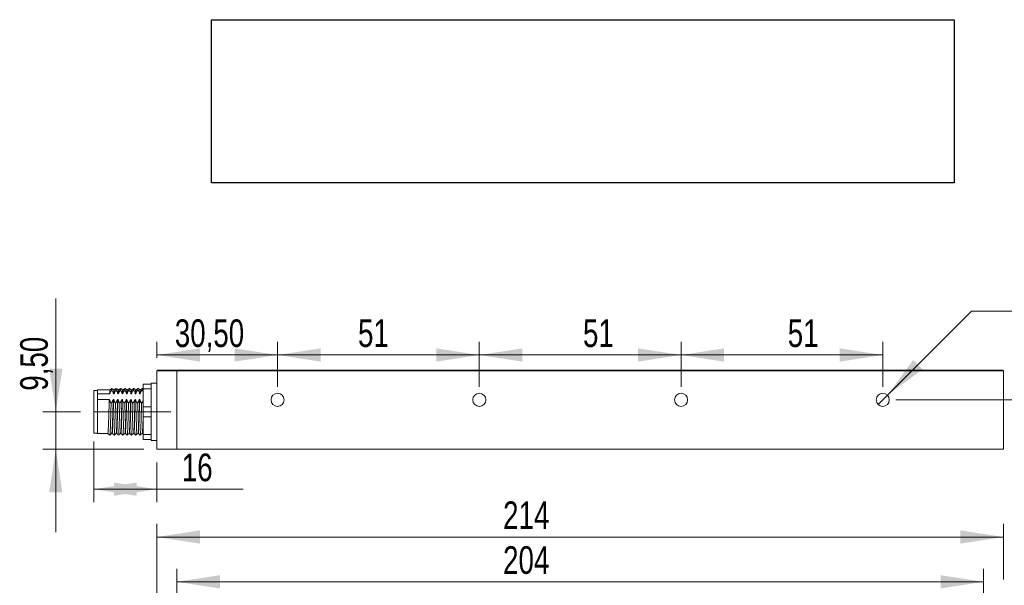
# Model space of a CAD drawing. Header units: millimetres. Extents: x 16 to 406, y 17 to 284.
# Tile 4 of 29: x 122 to 198, y 69 to 112. Entities that reach past the tile are written whole.
import ezdxf

# ---------------------------------------------------------------- set-up
doc = ezdxf.new("R2010")
doc.units = ezdxf.units.MM
doc.linetypes.add('CENTERX2', pattern=[20.32, 12.7, -2.54, 2.54, -2.54])
doc.styles.add('SLDTEXTSTYLE0', font='TXT', dxfattribs={"width": 0.75})
doc.styles.add('SLDTEXTSTYLE1', font='TXT', dxfattribs={"width": 0.696429})
doc.dimstyles.new('SLDDIMSTYLE0', dxfattribs={"dimtxt": 2.116667, "dimasz": 3.302, "dimexe": 0, "dimexo": 0.0625, "dimgap": 0.529167, "dimtad": 1, "dimtoh": 1, "dimlfac": 3.3, "dimrnd": 1e-09, "dimzin": 12, "dimdsep": 46, "dimtxsty": 'SLDTEXTSTYLE0', "dimsah": 1, "dimcen": 0.09, "dimadec": 0, "dimazin": 0, "dimtfac": 1, "dimtofl": 0, "dimtmove": 0, "dimatfit": 3, "dimfxl": 0, "dimtolj": 1, "dimtzin": 12, "dimarcsym": 0})
doc.dimstyles.new('SLDDIMSTYLE1', dxfattribs={"dimtxt": 0, "dimasz": 1.016, "dimexe": 0, "dimexo": 0.0625, "dimgap": 0, "dimtad": 0, "dimtih": 1, "dimtoh": 1, "dimdec": 0, "dimrnd": 1e-09, "dimzin": 0, "dimdsep": 46, "dimtxsty": 'Standard', "dimblk1": 'DOT', "dimblk2": 'DOT', "dimsah": 1, "dimcen": 0.09, "dimadec": 0, "dimazin": 0, "dimtfac": 1.016, "dimtdec": 0, "dimtofl": 0, "dimtmove": 0, "dimatfit": 3, "dimldrblk": 'DOT', "dimfxl": 0, "dimtolj": 1, "dimtzin": 0, "dimarcsym": 0})
doc.dimstyles.new('SLDDIMSTYLE2', dxfattribs={"dimtxt": 2.116667, "dimasz": 3.302, "dimexe": 0, "dimexo": 0.0625, "dimgap": 0.529167, "dimtad": 1, "dimtoh": 1, "dimlfac": 3.3, "dimrnd": 1e-09, "dimzin": 12, "dimdsep": 46, "dimtxsty": 'SLDTEXTSTYLE0', "dimsah": 1, "dimcen": 0.09, "dimadec": 0, "dimazin": 0, "dimtfac": 1, "dimtofl": 0, "dimtmove": 0, "dimatfit": 3, "dimfxl": 0, "dimtolj": 1, "dimtzin": 12, "dimarcsym": 0})
doc.dimstyles.new('SLDDIMSTYLE3', dxfattribs={"dimtxt": 1.5875, "dimasz": 3.302, "dimexe": 0, "dimexo": 0.0625, "dimgap": 0.396875, "dimtad": 0, "dimtih": 1, "dimtoh": 1, "dimlfac": 3.3, "dimrnd": 1e-09, "dimzin": 12, "dimdsep": 46, "dimtxsty": 'SLDTEXTSTYLE0', "dimsah": 1, "dimcen": 0.09, "dimadec": 0, "dimazin": 0, "dimtfac": 1, "dimtmove": 0, "dimatfit": 3, "dimfxl": 0, "dimtolj": 1, "dimtzin": 12, "dimarcsym": 0})
picture_1 = doc.add_image_def('image10.bmp', size_in_pixel=(287, 63))

# ---------------------------------------------------------------- blocks, each defined once
blk = doc.blocks.new('*D130')
at = {"color": 7, "linetype": 'Continuous', "lineweight": 0}
for p, q in [((134.236, 67.466), (134.236, 69.934)), ((196.055, 67.466), (196.055, 69.934)), ((196.055, 68.934), (134.236, 68.934))]:
    blk.add_line(p, q, dxfattribs=at)
for points in [[(134.236, 68.934), (137.538, 68.426), (137.538, 69.442)], [(196.055, 68.934), (192.753, 69.442), (192.753, 68.426)]]:
    blk.add_solid(points, dxfattribs=at)
at = {"color": 7, "linetype": 'Continuous', "lineweight": 0, "insert": (159.239, 71.662), "char_height": 2.1167, "attachment_point": 1, "style": 'SLDTEXTSTYLE0'}
blk.add_mtext('204', dxfattribs=at)
blk = doc.blocks.new('*D131')
at = {"color": 7, "linetype": 'Continuous', "lineweight": 0}
for p, q in [((132.721, 67.587), (132.721, 73.367)), ((197.57, 69.103), (197.57, 73.367)), ((132.721, 72.367), (197.57, 72.367))]:
    blk.add_line(p, q, dxfattribs=at)
for points in [[(132.721, 72.367), (136.023, 71.859), (136.023, 72.875)], [(197.57, 72.367), (194.268, 72.875), (194.268, 71.859)]]:
    blk.add_solid(points, dxfattribs=at)
at = {"color": 7, "linetype": 'Continuous', "lineweight": 0, "insert": (159.239, 75.095), "char_height": 2.1167, "attachment_point": 1, "style": 'SLDTEXTSTYLE0'}
blk.add_mtext('214', dxfattribs=at)
blk = doc.blocks.new('_DOT')
at = {"color": 0, "linetype": 'ByBlock', "lineweight": -2}
blk.add_line((-0.5, 0), (-1, 0), dxfattribs=at)
at = {"color": 0, "linetype": 'ByBlock', "const_width": 0.5}
blk.add_lwpolyline([(-0.25, 0, 1), (0.25, 0, 1)], format="xyb", close=True, dxfattribs=at)
blk = doc.blocks.new('*D135')
at = {"color": 7, "linetype": 'Continuous', "lineweight": 0}
for p, q in [((124.97, 81.96), (124.97, 90.626)), ((126.873, 81.96), (123.97, 81.96)), ((124.97, 81.96), (124.97, 79.081)), ((131.721, 79.081), (123.97, 79.081)), ((124.97, 79.081), (124.97, 72.731))]:
    blk.add_line(p, q, dxfattribs=at)
for points in [[(124.97, 81.96), (125.478, 85.262), (124.462, 85.262)], [(124.97, 79.081), (124.462, 75.779), (125.478, 75.779)]]:
    blk.add_solid(points, dxfattribs=at)
at = {"color": 7, "linetype": 'Continuous', "lineweight": 0, "insert": (122.242, 83.568), "char_height": 2.1167, "attachment_point": 1, "rotation": 90, "style": 'SLDTEXTSTYLE0'}
blk.add_mtext('9,50', dxfattribs=at)
blk = doc.blocks.new('*D136')
at = {"color": 7, "linetype": 'Continuous', "lineweight": 0}
for p, q in [((132.721, 86.081), (132.721, 87.303)), ((141.964, 83.869), (141.964, 87.303)), ((132.721, 86.303), (141.964, 86.303))]:
    blk.add_line(p, q, dxfattribs=at)
for points in [[(132.721, 86.303), (136.023, 85.795), (136.023, 86.811)], [(141.964, 86.303), (138.662, 86.811), (138.662, 85.795)]]:
    blk.add_solid(points, dxfattribs=at)
at = {"color": 7, "linetype": 'Continuous', "lineweight": 0, "insert": (134.088, 89.032), "char_height": 2.1167, "attachment_point": 1, "style": 'SLDTEXTSTYLE0'}
blk.add_mtext('30,50', dxfattribs=at)
blk = doc.blocks.new('*D137')
at = {"color": 7, "linetype": 'Continuous', "lineweight": 0}
for p, q in [((157.418, 83.869), (157.418, 87.303)), ((172.873, 83.869), (172.873, 87.303)), ((157.418, 86.303), (172.873, 86.303))]:
    blk.add_line(p, q, dxfattribs=at)
for points in [[(157.418, 86.303), (160.72, 85.795), (160.72, 86.811)], [(172.873, 86.303), (169.571, 86.811), (169.571, 85.795)]]:
    blk.add_solid(points, dxfattribs=at)
at = {"color": 7, "linetype": 'Continuous', "lineweight": 0, "insert": (165.361, 89.032), "char_height": 2.1167, "attachment_point": 1, "style": 'SLDTEXTSTYLE0'}
blk.add_mtext('51', dxfattribs=at)
blk = doc.blocks.new('*D138')
at = {"color": 7, "linetype": 'Continuous', "lineweight": 0}
for p, q in [((172.873, 83.869), (172.873, 87.303)), ((188.327, 83.869), (188.327, 87.303)), ((172.873, 86.303), (188.327, 86.303))]:
    blk.add_line(p, q, dxfattribs=at)
for points in [[(172.873, 86.303), (176.175, 85.795), (176.175, 86.811)], [(188.327, 86.303), (185.025, 86.811), (185.025, 85.795)]]:
    blk.add_solid(points, dxfattribs=at)
at = {"color": 7, "linetype": 'Continuous', "lineweight": 0, "insert": (181.046, 89.032), "char_height": 2.1167, "attachment_point": 1, "style": 'SLDTEXTSTYLE0'}
blk.add_mtext('51', dxfattribs=at)
blk = doc.blocks.new('*D139')
at = {"color": 7, "linetype": 'Continuous', "lineweight": 0}
for p, q in [((202.15, 82.869), (202.15, 89.219)), ((189.327, 82.869), (203.15, 82.869)), ((202.15, 82.869), (202.15, 79.081)), ((198.57, 79.081), (203.15, 79.081)), ((202.15, 79.081), (202.15, 69.237))]:
    blk.add_line(p, q, dxfattribs=at)
for points in [[(202.15, 82.869), (202.658, 86.171), (201.642, 86.171)], [(202.15, 79.081), (201.642, 75.779), (202.658, 75.779)]]:
    blk.add_solid(points, dxfattribs=at)
at = {"color": 7, "linetype": 'Continuous', "lineweight": 0, "insert": (199.422, 70.825), "char_height": 2.1167, "attachment_point": 1, "rotation": 90, "style": 'SLDTEXTSTYLE0'}
blk.add_mtext('12,50', dxfattribs=at)
blk = doc.blocks.new('*D140')
at = {"color": 7, "linetype": 'Continuous', "lineweight": 0}
for p, q in [((141.964, 83.869), (141.964, 87.303)), ((157.418, 83.869), (157.418, 87.303)), ((141.964, 86.303), (157.418, 86.303))]:
    blk.add_line(p, q, dxfattribs=at)
for points in [[(141.964, 86.303), (145.266, 85.795), (145.266, 86.811)], [(157.418, 86.303), (154.116, 86.811), (154.116, 85.795)]]:
    blk.add_solid(points, dxfattribs=at)
at = {"color": 7, "linetype": 'Continuous', "lineweight": 0, "insert": (148.125, 89.032), "char_height": 2.1167, "attachment_point": 1, "style": 'SLDTEXTSTYLE0'}
blk.add_mtext('51', dxfattribs=at)
blk = doc.blocks.new('*D141')
at = {"color": 7, "linetype": 'Continuous', "lineweight": 0}
for p, q in [((127.873, 79.672), (127.873, 75.028)), ((132.721, 78.081), (132.721, 75.028)), ((127.873, 76.028), (132.721, 76.028)), ((132.721, 76.028), (139.335, 76.028))]:
    blk.add_line(p, q, dxfattribs=at)
for points in [[(127.873, 76.028), (131.175, 75.52), (131.175, 76.536)], [(132.721, 76.028), (129.419, 76.536), (129.419, 75.52)]]:
    blk.add_solid(points, dxfattribs=at)
at = {"color": 7, "linetype": 'Continuous', "lineweight": 0, "insert": (134.622, 78.756), "char_height": 2.1167, "attachment_point": 1, "style": 'SLDTEXTSTYLE0'}
blk.add_mtext('16', dxfattribs=at)
blk = doc.blocks.new('SW_SYMBOL_HOLE_DEPTH')
at = {"color": 0, "linetype": 'Continuous', "lineweight": 0}
for p, q in [((0, 875), (800, 875)), ((400, 875), (400, 75)), ((100, 555), (400, 75)), ((700, 555), (400, 75))]:
    blk.add_line(p, q, dxfattribs=at)
blk = doc.blocks.new('*D142')
at = {"color": 7, "linetype": 'Continuous', "lineweight": 0}
for p, q in [((188.681, 83.222), (195.128, 89.665)), ((195.128, 89.665), (224.021, 89.665)), ((187.974, 82.515), (188.681, 83.222))]:
    blk.add_line(p, q, dxfattribs=at)
blk.add_solid([(188.681, 83.222), (191.376, 85.197), (190.658, 85.916)], dxfattribs=at)
at = {"color": 7, "linetype": 'Continuous', "lineweight": 0, "xscale": 0.002027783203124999, "yscale": 0.002027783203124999, "zscale": 0.002027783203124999}
for p in [(201.422, 94.93), (201.422, 92.407), (201.422, 89.885)]:
    blk.add_blockref('SW_SYMBOL_HOLE_DEPTH', p, dxfattribs=at)
at = {"color": 7, "linetype": 'Continuous', "lineweight": 0, "char_height": 1.5875, "attachment_point": 1}
for s, insert, style in [('M4', (198.303, 96.756), 'SLDTEXTSTYLE0'), ('3 sur chaque face', (203.692, 96.756), 'SLDTEXTSTYLE0'), ('3 on all sides', (203.692, 94.234), 'SLDTEXTSTYLE1'), ('M4', (198.303, 94.234), 'SLDTEXTSTYLE0'), ('M4', (198.303, 91.711), 'SLDTEXTSTYLE0'), ('3 auf jeder seite', (203.692, 91.711), 'SLDTEXTSTYLE0')]:
    blk.add_mtext(s, dxfattribs=dict(at, insert=insert, style=style))

msp = doc.modelspace()

# ---------------------------------------------------------------- linework, layer by layer
at = {"color": 7, "linetype": 'Continuous', "lineweight": 15}
for p, q in [((132.7213, 85.0808), (132.7819, 85.1415)), ((134.2365, 85.0808), (132.7213, 85.0808)), ((132.7213, 79.0808), (132.7213, 85.0808)), ((132.7819, 85.1415), (134.2365, 85.1415)), ((134.2365, 85.1415), (134.2365, 85.0808)), ((134.2365, 85.1415), (196.0547, 85.1415)), ((134.2365, 85.0808), (134.2365, 85.1415)), ((134.2365, 79.0808), (134.2365, 85.0808)), ((134.2365, 85.0808), (134.2365, 79.0808)), ((196.0547, 85.0808), (134.2365, 85.0808)), ((196.0547, 85.1415), (196.0547, 85.0808)), ((196.0547, 85.1415), (197.5092, 85.1415)), ((197.5698, 85.0808), (196.0547, 85.0808)), ((197.5698, 85.0808), (197.5092, 85.1415)), ((197.5698, 79.0808), (197.5698, 85.0808)), ((131.6607, 84.0808), (132.2668, 84.0808)), ((131.6607, 83.7021), (131.6607, 84.0808)), ((132.2668, 84.1566), (132.2668, 84.0808)), ((132.2668, 84.0808), (132.2668, 83.7021)), ((127.8728, 80.3233), (127.8728, 83.596)), ((128.1759, 83.3404), (128.1759, 83.6263)), ((128.1759, 83.3404), (128.1759, 83.1167)), ((128.1759, 83.3404), (129.0911, 83.3404)), ((128.1759, 83.1167), (128.1759, 82.893)), ((129.3941, 83.3404), (129.4244, 83.3404)), ((129.7275, 83.3404), (129.7578, 83.3404)), ((130.0608, 83.3404), (130.0911, 83.3404)), ((130.3941, 83.3404), (130.4244, 83.3404)), ((130.7275, 83.3404), (130.7578, 83.3404)), ((131.0608, 83.3404), (131.0911, 83.3404)), ((131.3941, 83.3404), (131.4244, 83.3404)), ((132.2668, 83.7021), (131.6607, 83.7021)), ((131.6607, 82.3384), (131.6607, 83.7021)), ((132.2668, 83.5156), (132.2668, 83.7021)), ((132.2668, 83.5156), (132.2668, 82.5249)), ((128.1759, 80.293), (128.1759, 82.893)), ((129.0713, 82.893), (128.1759, 82.893)), ((129.4046, 82.893), (129.3743, 82.893)), ((129.7379, 82.893), (129.7076, 82.893)), ((130.0713, 82.893), (130.0409, 82.893)), ((130.4046, 82.893), (130.3743, 82.893)), ((130.7379, 82.893), (130.7076, 82.893)), ((131.0713, 82.893), (131.0409, 82.893)), ((131.4046, 82.893), (131.3743, 82.893)), ((131.6607, 82.3384), (132.2668, 82.3384)), ((131.6607, 81.5808), (131.6607, 82.3384)), ((132.2668, 82.3384), (132.2668, 82.5249)), ((132.2668, 82.3384), (132.2668, 81.5808)), ((132.2668, 81.5808), (131.6607, 81.5808)), ((131.6607, 80.2172), (131.6607, 81.5808)), ((132.2668, 81.3944), (132.2668, 81.5808)), ((132.2668, 81.3944), (132.2668, 80.4037)), ((128.9562, 80.293), (129.1077, 80.1718)), ((131.6607, 80.2172), (132.2668, 80.2172)), ((131.6607, 79.8384), (131.6607, 80.2172)), ((132.2668, 80.2172), (132.2668, 80.4037)), ((132.2668, 80.2172), (132.2668, 79.8384)), ((132.2668, 79.8384), (131.6607, 79.8384)), ((132.2668, 79.8384), (132.2668, 79.7627)), ((132.7213, 79.0808), (134.2365, 79.0808)), ((134.2365, 79.0808), (197.5698, 79.0808))]:
    msp.add_line(p, q, dxfattribs=at)
at = {"color": 7, "linetype": 'CENTERX2', "lineweight": 0}
msp.add_line((127.8728, 81.9596), (133.7819, 81.9596), dxfattribs=at)
at = {"color": 7, "linetype": 'Continuous', "lineweight": 15}
for centre in [(141.9638, 82.8687), (157.4183, 82.8687), (172.8728, 82.8687), (188.3274, 82.8687)]:
    msp.add_circle(centre, 0.5, dxfattribs=at)
for points, knots in [([(129.2732, 83.7471), (129.2479, 83.7268), (129.1974, 83.6864), (129.1469, 83.646), (129.1216, 83.6258)], [0, 0, 0, 0, 0.5000019, 1, 1, 1, 1]), ([(129.2731, 83.7361), (129.2691, 83.7295), (129.2631, 83.7197), (129.2568, 83.6493), (129.2547, 83.626)], [0, 0, 0, 0, 0.6699662, 1, 1, 1, 1]), ([(129.4271, 83.6258), (129.4019, 83.646), (129.3513, 83.6864), (129.3008, 83.7268), (129.2755, 83.747)], [0, 0, 0, 0, 0.4999981, 1, 1, 1, 1]), ([(129.6065, 83.7471), (129.5813, 83.7268), (129.5307, 83.6864), (129.4802, 83.646), (129.4549, 83.6258)], [0, 0, 0, 0, 0.5000019, 1, 1, 1, 1]), ([(129.7605, 83.6258), (129.7352, 83.646), (129.6847, 83.6864), (129.6341, 83.7268), (129.6089, 83.747)], [0, 0, 0, 0, 0.4999981, 1, 1, 1, 1]), ([(129.9399, 83.7471), (129.9146, 83.7268), (129.8641, 83.6864), (129.8135, 83.646), (129.7883, 83.6258)], [0, 0, 0, 0, 0.5000019, 1, 1, 1, 1]), ([(129.9399, 83.7299), (129.938, 83.7332), (129.932, 83.7435), (129.9257, 83.6737), (129.9214, 83.626)], [0, 0, 0, 0, 0.3165373, 1, 1, 1, 1]), ([(130.0938, 83.6258), (130.0685, 83.646), (130.018, 83.6864), (129.9675, 83.7268), (129.9422, 83.747)], [0, 0, 0, 0, 0.4999981, 1, 1, 1, 1]), ([(130.2732, 83.7471), (130.2479, 83.7268), (130.1974, 83.6864), (130.1469, 83.646), (130.1216, 83.6258)], [0, 0, 0, 0, 0.5000019, 1, 1, 1, 1]), ([(130.2732, 83.7367), (130.2724, 83.7393), (130.2664, 83.7581), (130.2601, 83.687), (130.2547, 83.626)], [0, 0, 0, 0, 0.1420865, 1, 1, 1, 1]), ([(130.4271, 83.6258), (130.4019, 83.646), (130.3513, 83.6864), (130.3008, 83.7268), (130.2755, 83.747)], [0, 0, 0, 0, 0.4999981, 1, 1, 1, 1]), ([(130.6065, 83.7471), (130.5813, 83.7268), (130.5307, 83.6864), (130.4802, 83.646), (130.4549, 83.6258)], [0, 0, 0, 0, 0.5000019, 1, 1, 1, 1]), ([(130.609, 83.7391), (130.6083, 83.7422), (130.6015, 83.7762), (130.5944, 83.6976), (130.5881, 83.626)], [0, 0, 0, 0, 0.090225, 1, 1, 1, 1]), ([(130.7605, 83.6258), (130.7352, 83.646), (130.6847, 83.6864), (130.6341, 83.7268), (130.6089, 83.747)], [0, 0, 0, 0, 0.4999981, 1, 1, 1, 1]), ([(130.9399, 83.7471), (130.9146, 83.7268), (130.8641, 83.6864), (130.8135, 83.646), (130.7883, 83.6258)], [0, 0, 0, 0, 0.5000019, 1, 1, 1, 1]), ([(130.9398, 83.7384), (130.9375, 83.7372), (130.9316, 83.7341), (130.9252, 83.6669), (130.9214, 83.626)], [0, 0, 0, 0, 0.3914398, 1, 1, 1, 1]), ([(131.0938, 83.6258), (131.0685, 83.646), (131.018, 83.6864), (130.9675, 83.7268), (130.9422, 83.747)], [0, 0, 0, 0, 0.4999981, 1, 1, 1, 1]), ([(131.2732, 83.7471), (131.2479, 83.7268), (131.1974, 83.6864), (131.1469, 83.646), (131.1216, 83.6258)], [0, 0, 0, 0, 0.5000019, 1, 1, 1, 1]), ([(131.2732, 83.7346), (131.2714, 83.7363), (131.2655, 83.7417), (131.2591, 83.6735), (131.2547, 83.626)], [0, 0, 0, 0, 0.3034195, 1, 1, 1, 1]), ([(131.4271, 83.6258), (131.4019, 83.646), (131.3513, 83.6864), (131.3008, 83.7268), (131.2755, 83.747)], [0, 0, 0, 0, 0.4999981, 1, 1, 1, 1]), ([(131.6065, 83.7471), (131.5813, 83.7268), (131.5307, 83.6864), (131.4802, 83.646), (131.4549, 83.6258)], [0, 0, 0, 0, 0.5000019, 1, 1, 1, 1]), ([(131.6066, 83.7341), (131.6053, 83.737), (131.5993, 83.7504), (131.593, 83.6807), (131.5881, 83.626)], [0, 0, 0, 0, 0.215838, 1, 1, 1, 1]), ([(129.0911, 83.3404), (129.1126, 83.3893), (129.145, 83.4628), (129.2044, 83.5569), (129.2379, 83.603), (129.2547, 83.626)], [0, 0, 0, 0, 0.4964608, 0.7479039, 1, 1, 1, 1]), ([(129.1216, 83.6155), (129.1176, 83.6089), (129.1077, 83.5925), (129.0973, 83.4342), (129.0911, 83.3404)], [0, 0, 0, 0, 0.4078334, 1, 1, 1, 1]), ([(129.2547, 83.626), (129.2686, 83.6046), (129.3053, 83.5481), (129.3557, 83.4534), (129.3813, 83.3782), (129.3941, 83.3404)], [0, 0, 0, 0, 0.2340907, 0.6153349, 1, 1, 1, 1]), ([(129.4258, 83.62), (129.4214, 83.6131), (129.4112, 83.5973), (129.4003, 83.4335), (129.3941, 83.3404)], [0, 0, 0, 0, 0.4314056, 1, 1, 1, 1]), ([(129.4244, 83.3404), (129.4459, 83.3893), (129.4784, 83.4628), (129.5378, 83.5569), (129.5713, 83.603), (129.5881, 83.626)], [0, 0, 0, 0, 0.4964608, 0.7479039, 1, 1, 1, 1]), ([(129.4549, 83.6096), (129.452, 83.6092), (129.4457, 83.6082), (129.4352, 83.509), (129.428, 83.3966), (129.4244, 83.3404)], [0, 0, 0, 0, 0.29846248, 0.64926171, 1, 1, 1, 1]), ([(129.6065, 83.7297), (129.6035, 83.7301), (129.5976, 83.7309), (129.5913, 83.6613), (129.5881, 83.626)], [0, 0, 0, 0, 0.4925457, 1, 1, 1, 1]), ([(129.5881, 83.626), (129.602, 83.6046), (129.6386, 83.5481), (129.689, 83.4534), (129.7146, 83.3782), (129.7275, 83.3404)], [0, 0, 0, 0, 0.23409075, 0.61533487, 1, 1, 1, 1]), ([(129.7592, 83.6117), (129.7558, 83.6115), (129.7491, 83.6112), (129.7382, 83.5093), (129.7311, 83.3967), (129.7275, 83.3404)], [0, 0, 0, 0, 0.3268946, 0.6634765, 1, 1, 1, 1]), ([(129.7578, 83.3404), (129.7678, 83.3649), (129.788, 83.414), (129.8204, 83.4739), (129.8489, 83.5213), (129.8718, 83.5566), (129.8959, 83.5916), (129.9129, 83.6145), (129.9214, 83.626)], [0, 0, 0, 0, 0.2477684, 0.496566, 0.6222173, 0.7479592, 0.8739447, 1, 1, 1, 1]), ([(129.7883, 83.6099), (129.7864, 83.6126), (129.7806, 83.6209), (129.7702, 83.5308), (129.7619, 83.4039), (129.7578, 83.3404)], [0, 0, 0, 0, 0.1905142, 0.5945771, 1, 1, 1, 1]), ([(129.9214, 83.626), (129.9285, 83.6153), (129.9426, 83.5939), (129.9667, 83.5546), (129.9929, 83.5078), (130.0196, 83.4531), (130.0429, 83.3973), (130.0548, 83.3594), (130.0608, 83.3404)], [0, 0, 0, 0, 0.11699336, 0.23404987, 0.42448999, 0.61529518, 0.80738727, 1, 1, 1, 1]), ([(130.0926, 83.6095), (130.0903, 83.6132), (130.0841, 83.623), (130.0733, 83.5313), (130.065, 83.4041), (130.0608, 83.3404)], [0, 0, 0, 0, 0.2236592, 0.6111774, 1, 1, 1, 1]), ([(130.1216, 83.6164), (130.1208, 83.6187), (130.1155, 83.6338), (130.1053, 83.5506), (130.0958, 83.4107), (130.0911, 83.3404)], [0, 0, 0, 0, 0.0833594, 0.5398891, 1, 1, 1, 1]), ([(130.0911, 83.3404), (130.1012, 83.3649), (130.1213, 83.414), (130.1537, 83.4739), (130.1822, 83.5213), (130.2051, 83.5566), (130.2292, 83.5916), (130.2462, 83.6145), (130.2547, 83.626)], [0, 0, 0, 0, 0.2477684, 0.496566, 0.6222173, 0.7479592, 0.8739447, 1, 1, 1, 1]), ([(130.2547, 83.626), (130.2618, 83.6153), (130.276, 83.5939), (130.3, 83.5546), (130.3263, 83.5078), (130.3529, 83.4531), (130.3762, 83.3973), (130.3882, 83.3594), (130.3941, 83.3404)], [0, 0, 0, 0, 0.1169934, 0.2340499, 0.42449, 0.6152952, 0.8073873, 1, 1, 1, 1]), ([(130.4259, 83.6135), (130.4247, 83.6174), (130.419, 83.6349), (130.4083, 83.5515), (130.3989, 83.411), (130.3941, 83.3404)], [0, 0, 0, 0, 0.1211975, 0.5588821, 1, 1, 1, 1]), ([(130.4244, 83.3404), (130.4459, 83.3893), (130.4784, 83.4628), (130.5378, 83.5569), (130.5713, 83.603), (130.5881, 83.626)], [0, 0, 0, 0, 0.4964608, 0.7479039, 1, 1, 1, 1]), ([(130.455, 83.6233), (130.4502, 83.6086), (130.4403, 83.5785), (130.4297, 83.4328), (130.4245, 83.3415), (130.4244, 83.3404)], [0, 0, 0, 0, 0.4837527, 0.9939286, 1, 1, 1, 1]), ([(130.5881, 83.626), (130.602, 83.6046), (130.6386, 83.5481), (130.689, 83.4534), (130.7146, 83.3782), (130.7275, 83.3404)], [0, 0, 0, 0, 0.2340907, 0.6153349, 1, 1, 1, 1]), ([(130.7592, 83.6236), (130.759, 83.6245), (130.7538, 83.6471), (130.7435, 83.5633), (130.7328, 83.4328), (130.7275, 83.3415), (130.7275, 83.3404)], [0, 0, 0, 0, 0.020024, 0.5038467, 0.99416487, 1, 1, 1, 1]), ([(130.7578, 83.3404), (130.7793, 83.3893), (130.8117, 83.4628), (130.8711, 83.5569), (130.9046, 83.603), (130.9214, 83.626)], [0, 0, 0, 0, 0.49646077, 0.74790392, 1, 1, 1, 1]), ([(130.7882, 83.6131), (130.7846, 83.608), (130.7759, 83.5959), (130.7653, 83.4669), (130.7589, 83.36), (130.7578, 83.3404)], [0, 0, 0, 0, 0.37474997, 0.88547367, 1, 1, 1, 1]), ([(130.9214, 83.626), (130.9353, 83.6046), (130.9719, 83.5481), (131.0224, 83.4534), (131.0479, 83.3782), (131.0608, 83.3404)], [0, 0, 0, 0, 0.2340907, 0.6153349, 1, 1, 1, 1]), ([(131.0925, 83.6168), (131.0884, 83.6115), (131.0793, 83.5997), (131.0683, 83.467), (131.062, 83.36), (131.0608, 83.3404)], [0, 0, 0, 0, 0.39979731, 0.89006156, 1, 1, 1, 1]), ([(131.0911, 83.3404), (131.1126, 83.3893), (131.145, 83.4628), (131.2044, 83.5569), (131.2379, 83.603), (131.2547, 83.626)], [0, 0, 0, 0, 0.4964608, 0.7479039, 1, 1, 1, 1]), ([(131.1216, 83.609), (131.119, 83.6097), (131.1114, 83.6117), (131.1009, 83.4986), (131.0934, 83.3773), (131.0911, 83.3404)], [0, 0, 0, 0, 0.2661725, 0.7765469, 1, 1, 1, 1]), ([(131.2547, 83.626), (131.2686, 83.6046), (131.3053, 83.5481), (131.3557, 83.4534), (131.3813, 83.3782), (131.3941, 83.3404)], [0, 0, 0, 0, 0.23409075, 0.61533487, 1, 1, 1, 1]), ([(131.4258, 83.6104), (131.4228, 83.6116), (131.4149, 83.6147), (131.4039, 83.4988), (131.3964, 83.3774), (131.3941, 83.3404)], [0, 0, 0, 0, 0.29604306, 0.78564262, 1, 1, 1, 1]), ([(131.4244, 83.3404), (131.4345, 83.3649), (131.4547, 83.414), (131.487, 83.4739), (131.5155, 83.5213), (131.5385, 83.5566), (131.5625, 83.5916), (131.5795, 83.6145), (131.5881, 83.626)], [0, 0, 0, 0, 0.2477684, 0.496566, 0.6222173, 0.7479592, 0.8739447, 1, 1, 1, 1]), ([(131.4549, 83.6112), (131.4534, 83.614), (131.4469, 83.626), (131.4364, 83.5275), (131.4278, 83.3934), (131.4244, 83.3404)], [0, 0, 0, 0, 0.1583158, 0.6674274, 1, 1, 1, 1]), ([(131.5881, 83.626), (131.6023, 83.6046), (131.6294, 83.5637), (131.6506, 83.521), (131.6607, 83.5007)], [0, 0, 0, 0, 0.5229461, 1, 1, 1, 1]), ([(129.0713, 82.893), (129.0673, 82.7881), (129.0595, 82.5784), (129.0463, 82.1872), (129.0331, 81.7425), (129.0173, 81.2748), (129.0017, 80.8634), (128.9872, 80.5445), (128.9712, 80.3331), (128.9612, 80.3063), (128.9562, 80.293)], [0, 0, 0, 0, 0.1010888, 0.2019922, 0.3333863, 0.4675428, 0.601222, 0.7328412, 0.8674294, 1, 1, 1, 1]), ([(129.2107, 82.6074), (129.1967, 82.6289), (129.1713, 82.6678), (129.1392, 82.7256), (129.1125, 82.7803), (129.0892, 82.8361), (129.0772, 82.874), (129.0713, 82.893)], [0, 0, 0, 0, 0.2340375, 0.4244807, 0.615289, 0.8073842, 1, 1, 1, 1]), ([(129.2107, 82.6074), (129.2068, 82.4861), (129.1978, 82.2032), (129.1846, 81.7259), (129.1688, 81.2252), (129.1533, 80.7836), (129.1387, 80.4416), (129.1227, 80.2148), (129.1127, 80.186), (129.1077, 80.1718)], [0, 0, 0, 0, 0.1099443, 0.2564948, 0.4061255, 0.5552241, 0.7020255, 0.8521377, 1, 1, 1, 1]), ([(129.3743, 82.893), (129.3642, 82.8685), (129.3441, 82.8194), (129.3051, 82.7474), (129.2611, 82.6765), (129.2275, 82.6305), (129.2107, 82.6074)], [0, 0, 0, 0, 0.2477781, 0.4965855, 0.7479664, 1, 1, 1, 1]), ([(129.3743, 82.893), (129.3703, 82.7881), (129.3625, 82.5784), (129.3493, 82.1872), (129.3361, 81.7425), (129.3203, 81.2748), (129.3048, 80.8634), (129.2903, 80.5445), (129.2742, 80.3331), (129.2642, 80.3063), (129.2592, 80.293)], [0, 0, 0, 0, 0.1010888, 0.2019922, 0.3333863, 0.4675428, 0.601222, 0.7328412, 0.8674294, 1, 1, 1, 1]), ([(129.4046, 82.893), (129.3977, 82.7076), (129.3856, 82.3808), (129.3695, 81.8448), (129.3541, 81.3708), (129.3382, 80.9453), (129.3238, 80.6003), (129.3079, 80.3792), (129.2965, 80.2806), (129.2905, 80.3007), (129.2895, 80.3042)], [0, 0, 0, 0, 0.1730174, 0.3048417, 0.4384843, 0.5728429, 0.7043295, 0.8387315, 0.9722984, 1, 1, 1, 1]), ([(129.544, 82.6074), (129.53, 82.6289), (129.5047, 82.6678), (129.4725, 82.7256), (129.4458, 82.7803), (129.4225, 82.8361), (129.4106, 82.874), (129.4046, 82.893)], [0, 0, 0, 0, 0.2340375, 0.4244807, 0.615289, 0.8073842, 1, 1, 1, 1]), ([(129.544, 82.6074), (129.5412, 82.5217), (129.5333, 82.2752), (129.5211, 81.8369), (129.5056, 81.3279), (129.4897, 80.8714), (129.4753, 80.5023), (129.4595, 80.261), (129.4476, 80.1629), (129.4412, 80.1784), (129.4398, 80.1818)], [0, 0, 0, 0, 0.0773761, 0.2225681, 0.3697622, 0.5177447, 0.6625649, 0.8105952, 0.9577059, 1, 1, 1, 1]), ([(129.7076, 82.893), (129.6976, 82.8685), (129.6774, 82.8194), (129.6384, 82.7474), (129.5944, 82.6765), (129.5608, 82.6305), (129.544, 82.6074)], [0, 0, 0, 0, 0.2477781, 0.4965855, 0.7479664, 1, 1, 1, 1]), ([(129.7076, 82.893), (129.7007, 82.7076), (129.6886, 82.3808), (129.6726, 81.8448), (129.6571, 81.3708), (129.6413, 80.9453), (129.6268, 80.6003), (129.611, 80.3792), (129.5996, 80.2806), (129.5935, 80.3007), (129.5925, 80.3042)], [0, 0, 0, 0, 0.17301739, 0.30484173, 0.43848427, 0.57284286, 0.70432954, 0.83873155, 0.97229835, 1, 1, 1, 1]), ([(129.7379, 82.893), (129.7322, 82.7399), (129.7213, 82.4464), (129.7059, 81.9484), (129.6909, 81.4689), (129.6748, 81.03), (129.6603, 80.6654), (129.6447, 80.4154), (129.6319, 80.2923), (129.6249, 80.3055), (129.6228, 80.3094)], [0, 0, 0, 0, 0.1447132, 0.2772414, 0.4099679, 0.5445953, 0.6762271, 0.8100315, 0.944194, 1, 1, 1, 1]), ([(129.8773, 82.6074), (129.8634, 82.6289), (129.838, 82.6678), (129.8058, 82.7256), (129.7791, 82.7803), (129.7559, 82.8361), (129.7439, 82.874), (129.7379, 82.893)], [0, 0, 0, 0, 0.2340375, 0.4244807, 0.615289, 0.8073842, 1, 1, 1, 1]), ([(129.8773, 82.6074), (129.8757, 82.557), (129.8689, 82.346), (129.8574, 81.9481), (129.8424, 81.4331), (129.8263, 80.9624), (129.8118, 80.5713), (129.7962, 80.3027), (129.7838, 80.1764), (129.7772, 80.1832), (129.7756, 80.1849)], [0, 0, 0, 0, 0.0469655, 0.1965304, 0.346319, 0.4982525, 0.646806, 0.7978108, 0.9492195, 1, 1, 1, 1]), ([(130.0409, 82.893), (130.0309, 82.8685), (130.0107, 82.8194), (129.9718, 82.7474), (129.9277, 82.6765), (129.8942, 82.6305), (129.8773, 82.6074)], [0, 0, 0, 0, 0.2477781, 0.4965855, 0.7479664, 1, 1, 1, 1]), ([(130.0409, 82.893), (130.0352, 82.7399), (130.0243, 82.4464), (130.0089, 81.9484), (129.9939, 81.4689), (129.9778, 81.03), (129.9633, 80.6654), (129.9477, 80.4154), (129.935, 80.2923), (129.9279, 80.3055), (129.9259, 80.3094)], [0, 0, 0, 0, 0.1447132, 0.2772414, 0.4099679, 0.5445953, 0.6762271, 0.8100315, 0.944194, 1, 1, 1, 1]), ([(130.0713, 82.893), (130.0667, 82.7715), (130.0569, 82.5107), (130.0422, 82.052), (130.0276, 81.5689), (130.0115, 81.1181), (129.9967, 80.735), (129.9815, 80.4581), (129.9674, 80.3058), (129.9593, 80.3077), (129.9562, 80.3085)], [0, 0, 0, 0, 0.1162052, 0.2496064, 0.381461, 0.5161153, 0.6483361, 0.7813105, 0.9158315, 1, 1, 1, 1]), ([(130.2107, 82.6074), (130.1967, 82.6289), (130.1601, 82.6853), (130.1097, 82.78), (130.0841, 82.8552), (130.0713, 82.893)], [0, 0, 0, 0, 0.2340907, 0.6153349, 1, 1, 1, 1]), ([(130.2107, 82.6074), (130.2102, 82.5919), (130.2044, 82.416), (130.1937, 82.0593), (130.1791, 81.5403), (130.163, 81.057), (130.1482, 80.6458), (130.133, 80.3492), (130.1193, 80.1895), (130.1117, 80.1888), (130.109, 80.1886)], [0, 0, 0, 0, 0.0145227, 0.1651384, 0.3140082, 0.4660383, 0.6153216, 0.7654555, 0.9173352, 1, 1, 1, 1]), ([(130.3743, 82.893), (130.3528, 82.8442), (130.3204, 82.7706), (130.2609, 82.6765), (130.2274, 82.6305), (130.2107, 82.6074)], [0, 0, 0, 0, 0.4964608, 0.7479039, 1, 1, 1, 1]), ([(130.3743, 82.893), (130.3697, 82.7715), (130.36, 82.5107), (130.3452, 82.052), (130.3306, 81.5689), (130.3145, 81.1182), (130.2997, 80.7348), (130.2845, 80.4587), (130.2709, 80.3089), (130.2632, 80.3098), (130.2605, 80.3101)], [0, 0, 0, 0, 0.1175559, 0.2525076, 0.3858947, 0.5221141, 0.6558717, 0.7903917, 0.9264763, 1, 1, 1, 1]), ([(130.4046, 82.893), (130.4012, 82.8026), (130.3926, 82.5738), (130.3786, 82.1555), (130.3642, 81.6706), (130.3482, 81.2092), (130.333, 80.809), (130.3182, 80.5069), (130.3029, 80.3211), (130.2937, 80.3076), (130.2896, 80.3014)], [0, 0, 0, 0, 0.0875728, 0.2216318, 0.3530631, 0.4875123, 0.6206518, 0.7527007, 0.8873497, 1, 1, 1, 1]), ([(130.544, 82.6074), (130.53, 82.6289), (130.5047, 82.6678), (130.4725, 82.7256), (130.4458, 82.7803), (130.4225, 82.8361), (130.4106, 82.874), (130.4046, 82.893)], [0, 0, 0, 0, 0.2340375, 0.4244807, 0.615289, 0.8073842, 1, 1, 1, 1]), ([(130.544, 82.6074), (130.5391, 82.4512), (130.5293, 82.1417), (130.5154, 81.6392), (130.4997, 81.1549), (130.4845, 80.7251), (130.4697, 80.4017), (130.4549, 80.2062), (130.4461, 80.1915), (130.4423, 80.1851)], [0, 0, 0, 0, 0.1422765, 0.2819464, 0.4337517, 0.5840787, 0.7331745, 0.8852054, 1, 1, 1, 1]), ([(130.7076, 82.893), (130.6976, 82.8685), (130.6774, 82.8194), (130.6384, 82.7474), (130.5944, 82.6765), (130.5608, 82.6305), (130.544, 82.6074)], [0, 0, 0, 0, 0.24777813, 0.49658551, 0.74796637, 1, 1, 1, 1]), ([(130.7076, 82.893), (130.7042, 82.8026), (130.6956, 82.5738), (130.6816, 82.1555), (130.6672, 81.6706), (130.6513, 81.2092), (130.636, 80.8088), (130.6213, 80.5073), (130.6064, 80.3252), (130.5976, 80.3114), (130.5939, 80.3055)], [0, 0, 0, 0, 0.0885734, 0.2241642, 0.3570971, 0.4930826, 0.6277434, 0.761301, 0.8974886, 1, 1, 1, 1]), ([(130.7379, 82.893), (130.7356, 82.833), (130.7282, 82.6358), (130.7152, 82.2584), (130.7007, 81.7735), (130.685, 81.303), (130.6693, 80.8884), (130.6549, 80.5576), (130.6388, 80.3581), (130.6285, 80.2732), (130.6231, 80.2956), (130.6228, 80.2969)], [0, 0, 0, 0, 0.05888646, 0.19338514, 0.32485631, 0.45887804, 0.59278042, 0.72430787, 0.85886032, 0.99174794, 1, 1, 1, 1]), ([(130.8773, 82.6074), (130.8634, 82.6289), (130.8268, 82.6853), (130.7764, 82.78), (130.7508, 82.8552), (130.7379, 82.893)], [0, 0, 0, 0, 0.2340907, 0.6153349, 1, 1, 1, 1]), ([(130.8773, 82.6074), (130.8729, 82.4691), (130.8642, 82.1955), (130.8514, 81.7318), (130.8365, 81.2555), (130.8209, 80.8103), (130.8064, 80.456), (130.7904, 80.2402), (130.7796, 80.1502), (130.7738, 80.1777), (130.7731, 80.1811)], [0, 0, 0, 0, 0.1234563, 0.2442565, 0.3919584, 0.5395288, 0.6844826, 0.8327693, 0.9792216, 1, 1, 1, 1]), ([(131.0409, 82.893), (131.0309, 82.8685), (131.0107, 82.8194), (130.9718, 82.7474), (130.9277, 82.6765), (130.8942, 82.6305), (130.8773, 82.6074)], [0, 0, 0, 0, 0.2477781, 0.4965855, 0.7479664, 1, 1, 1, 1]), ([(131.0409, 82.893), (131.0387, 82.833), (131.0312, 82.6358), (131.0182, 82.2584), (131.0038, 81.7735), (130.988, 81.3033), (130.9724, 80.8872), (130.9579, 80.5619), (130.942, 80.3434), (130.932, 80.3108), (130.9271, 80.2948)], [0, 0, 0, 0, 0.0595398, 0.1955308, 0.3284606, 0.4639693, 0.5993574, 0.7323441, 0.8683895, 1, 1, 1, 1]), ([(131.0713, 82.893), (131.0701, 82.8626), (131.0637, 82.6966), (131.0518, 82.3601), (131.0371, 81.877), (131.0218, 81.3998), (131.0059, 80.9704), (130.9914, 80.6193), (130.9756, 80.3893), (130.9638, 80.2839), (130.9575, 80.3025), (130.9561, 80.3064)], [0, 0, 0, 0, 0.0302008, 0.1648797, 0.296818, 0.4301579, 0.5645704, 0.6960029, 0.8301985, 0.9639168, 1, 1, 1, 1]), ([(131.2107, 82.6074), (131.1967, 82.6289), (131.1713, 82.6678), (131.1392, 82.7256), (131.1125, 82.7803), (131.0892, 82.8361), (131.0772, 82.874), (131.0713, 82.893)], [0, 0, 0, 0, 0.2340375, 0.4244807, 0.615289, 0.8073842, 1, 1, 1, 1]), ([(131.2107, 82.6074), (131.2068, 82.487), (131.1992, 82.2488), (131.1873, 81.8243), (131.1733, 81.3592), (131.1574, 80.8984), (131.143, 80.5221), (131.1271, 80.2742), (131.1149, 80.1605), (131.1082, 80.183), (131.1064, 80.1888)], [0, 0, 0, 0, 0.1079146, 0.213458, 0.3603736, 0.5084707, 0.6532853, 0.8011435, 0.9484759, 1, 1, 1, 1]), ([(131.3743, 82.893), (131.3528, 82.8442), (131.3204, 82.7706), (131.2609, 82.6765), (131.2274, 82.6305), (131.2107, 82.6074)], [0, 0, 0, 0, 0.4964608, 0.7479039, 1, 1, 1, 1]), ([(131.3743, 82.893), (131.3731, 82.8626), (131.3668, 82.6966), (131.3548, 82.3601), (131.3402, 81.877), (131.3248, 81.3997), (131.3089, 80.9705), (131.2945, 80.619), (131.2787, 80.3904), (131.2673, 80.2853), (131.2614, 80.3013), (131.2605, 80.3037)], [0, 0, 0, 0, 0.0305567, 0.1668224, 0.3003152, 0.4352262, 0.5712224, 0.7042035, 0.8399803, 0.9752741, 1, 1, 1, 1]), ([(131.4046, 82.893), (131.4045, 82.8914), (131.3993, 82.7561), (131.3885, 82.4601), (131.3734, 81.9804), (131.3585, 81.4985), (131.3425, 81.0562), (131.3279, 80.6858), (131.3124, 80.4275), (131.2992, 80.2961), (131.2919, 80.3065), (131.2895, 80.3098)], [0, 0, 0, 0, 0.0016017, 0.1361933, 0.2690018, 0.4014204, 0.5360786, 0.6678379, 0.8014146, 0.935707, 1, 1, 1, 1]), ([(131.544, 82.6074), (131.53, 82.6289), (131.5047, 82.6678), (131.4725, 82.7256), (131.4458, 82.7803), (131.4225, 82.8361), (131.4106, 82.874), (131.4046, 82.893)], [0, 0, 0, 0, 0.2340375, 0.4244807, 0.615289, 0.8073842, 1, 1, 1, 1]), ([(131.544, 82.6074), (131.5376, 82.4), (131.5261, 82.0267), (131.5101, 81.4643), (131.494, 80.9907), (131.4794, 80.5929), (131.4639, 80.3169), (131.4512, 80.1777), (131.4442, 80.187), (131.4422, 80.1897)], [0, 0, 0, 0, 0.1867724, 0.3363176, 0.4883915, 0.6371924, 0.7880452, 0.9397061, 1, 1, 1, 1]), ([(131.6607, 82.7956), (131.6534, 82.7796), (131.6349, 82.739), (131.594, 82.6766), (131.5607, 82.6305), (131.544, 82.6074)], [0, 0, 0, 0, 0.2446629, 0.6218417, 1, 1, 1, 1]), ([(131.6607, 81.4872), (131.6556, 81.3422), (131.6453, 81.0485), (131.6309, 80.6861), (131.6155, 80.4281), (131.6027, 80.2987), (131.5958, 80.3072), (131.5938, 80.3097)], [0, 0, 0, 0, 0.2211974, 0.448041, 0.6780133, 0.9092179, 1, 1, 1, 1]), ([(129.1088, 80.1722), (129.1341, 80.1924), (129.1846, 80.2328), (129.2352, 80.2733), (129.2604, 80.2935)], [0, 0, 0, 0, 0.5000019, 1, 1, 1, 1]), ([(129.2883, 80.2935), (129.3135, 80.2733), (129.3641, 80.2328), (129.4146, 80.1924), (129.4399, 80.1722)], [0, 0, 0, 0, 0.4999981, 1, 1, 1, 1]), ([(129.4422, 80.1722), (129.4675, 80.1925), (129.518, 80.2329), (129.5685, 80.2733), (129.5938, 80.2935)], [0, 0, 0, 0, 0.5000019, 1, 1, 1, 1]), ([(129.6216, 80.2935), (129.6469, 80.2733), (129.6974, 80.2328), (129.7479, 80.1924), (129.7732, 80.1722)], [0, 0, 0, 0, 0.4999981, 1, 1, 1, 1]), ([(129.7755, 80.1722), (129.8008, 80.1925), (129.8513, 80.2329), (129.9019, 80.2733), (129.9271, 80.2935)], [0, 0, 0, 0, 0.5000019, 1, 1, 1, 1]), ([(129.9549, 80.2935), (129.9802, 80.2733), (130.0307, 80.2328), (130.0813, 80.1924), (130.1065, 80.1722)], [0, 0, 0, 0, 0.4999981, 1, 1, 1, 1]), ([(130.1089, 80.1722), (130.1341, 80.1925), (130.1847, 80.2329), (130.2352, 80.2733), (130.2605, 80.2935)], [0, 0, 0, 0, 0.5000019, 1, 1, 1, 1]), ([(130.2883, 80.2935), (130.3135, 80.2733), (130.3641, 80.2328), (130.4146, 80.1924), (130.4399, 80.1722)], [0, 0, 0, 0, 0.4999981, 1, 1, 1, 1]), ([(130.4422, 80.1722), (130.4675, 80.1925), (130.518, 80.2329), (130.5685, 80.2733), (130.5938, 80.2935)], [0, 0, 0, 0, 0.5000019, 1, 1, 1, 1]), ([(130.6216, 80.2935), (130.6469, 80.2733), (130.6974, 80.2328), (130.7479, 80.1924), (130.7732, 80.1722)], [0, 0, 0, 0, 0.4999981, 1, 1, 1, 1]), ([(130.7755, 80.1722), (130.8008, 80.1925), (130.8513, 80.2329), (130.9019, 80.2733), (130.9271, 80.2935)], [0, 0, 0, 0, 0.5000019, 1, 1, 1, 1]), ([(130.9549, 80.2935), (130.9802, 80.2733), (131.0307, 80.2328), (131.0813, 80.1924), (131.1065, 80.1722)], [0, 0, 0, 0, 0.4999981, 1, 1, 1, 1]), ([(131.1089, 80.1722), (131.1341, 80.1925), (131.1847, 80.2329), (131.2352, 80.2733), (131.2605, 80.2935)], [0, 0, 0, 0, 0.5000019, 1, 1, 1, 1]), ([(131.2883, 80.2935), (131.3135, 80.2733), (131.3641, 80.2328), (131.4146, 80.1924), (131.4399, 80.1722)], [0, 0, 0, 0, 0.4999981, 1, 1, 1, 1]), ([(131.4422, 80.1722), (131.4675, 80.1925), (131.518, 80.2329), (131.5685, 80.2733), (131.5938, 80.2935)], [0, 0, 0, 0, 0.5000019, 1, 1, 1, 1]), ([(131.6607, 80.7088), (131.6569, 80.6312), (131.648, 80.4512), (131.6347, 80.3114), (131.6263, 80.3083), (131.6229, 80.307)], [0, 0, 0, 0, 0.3099863, 0.7185584, 1, 1, 1, 1])]:
    msp.add_open_spline(points, degree=3, knots=knots, dxfattribs=at)
for points in [[(131.6607, 83.7056), (131.6089, 83.747)], [(132.2732, 83.7471), (132.2519, 83.73)], [(132.7213, 84.1566), (132.2668, 84.1566)], [(128.1759, 83.596), (127.8728, 83.596)], [(129.1228, 83.6263), (128.1759, 83.6263)], [(129.4561, 83.6263), (129.4258, 83.6263)], [(129.7895, 83.6263), (129.7592, 83.6263)], [(130.1229, 83.6263), (130.0926, 83.6263)], [(130.4562, 83.6263), (130.4259, 83.6263)], [(131.1228, 83.6263), (131.0925, 83.6263)], [(131.4562, 83.6263), (131.4258, 83.6263)], [(127.8728, 80.3233), (128.1759, 80.3233)], [(128.1759, 80.293), (128.9511, 80.293)], [(129.2643, 80.293), (129.2895, 80.293)], [(129.5925, 80.293), (129.6228, 80.293)], [(129.9259, 80.293), (129.9562, 80.293)], [(130.2592, 80.293), (130.2896, 80.293)], [(130.5926, 80.293), (130.6228, 80.293)], [(131.2592, 80.293), (131.2895, 80.293)], [(131.5925, 80.293), (131.6229, 80.293)], [(131.6216, 80.2935), (131.6607, 80.2622)], [(132.2883, 80.2935), (132.2889, 80.293)], [(132.2668, 79.7627), (132.7213, 79.7627)]]:
    msp.add_open_spline(points, degree=1, dxfattribs=at)

# ---------------------------------------------------------------- dimensions: what is measured, and where the dimension line sits
at = {"color": 7, "linetype": 'Continuous', "lineweight": 0}
dim = msp.add_diameter_dim_2p(p1=(187.9737, 82.5153), p2=(188.6811, 83.2222), text='M4{\\fGDT;x}3 sur chaque face\\PM4{\\fGDT;x}3 on all sides\\PM4{\\fGDT;x}3 auf jeder seite', dimstyle='SLDDIMSTYLE3', override={"dimpost": '<>'}, dxfattribs=at)
dim.commit()
dim.dimension.update_dxf_attribs({"geometry": '*D142', "text_midpoint": (210.3683, 93.4483), "dimtype": 163})
for base, p1, p2, angle, dimstyle, picture, middle in [((124.9704, 79.0808), (127.8728, 81.9596), (132.7213, 79.0808), 90, 'SLDDIMSTYLE2', '*D135', (124.9704, 86.3032)), ((202.1503, 79.0808), (188.3274, 82.8687), (197.5698, 79.0808), 90, 'SLDDIMSTYLE2', '*D139', (202.1503, 74.3413)), ((197.5698, 72.3668), (132.7213, 66.5874), (197.5698, 68.1025), 0, 'SLDDIMSTYLE0', '*D131', (161.5845, 72.3668)), ((134.2365, 68.9336), (196.0547, 66.4662), (134.2365, 66.4662), 0, 'SLDDIMSTYLE0', '*D130', (161.5845, 68.9336))]:
    dim = msp.add_linear_dim(base=base, p1=p1, p2=p2, angle=angle, dimstyle=dimstyle, dxfattribs=at)
    dim.commit()
    dim.dimension.update_dxf_attribs({"geometry": picture, "text_midpoint": middle, "dimtype": 160})
for base, p1, p2, picture, middle in [((141.9638, 86.3032), (132.7213, 85.0808), (141.9638, 82.8687), '*D136', (137.6043, 86.3032)), ((157.4183, 86.3032), (141.9638, 82.8687), (157.4183, 82.8687), '*D140', (149.6878, 86.3032)), ((172.8728, 86.3032), (157.4183, 82.8687), (172.8728, 82.8687), '*D137', (166.9235, 86.3032)), ((188.3274, 86.3032), (172.8728, 82.8687), (188.3274, 82.8687), '*D138', (182.6087, 86.3032)), ((132.7213, 76.0275), (127.8728, 80.6718), (132.7213, 79.0808), '*D141', (136.1845, 76.0275))]:
    dim = msp.add_linear_dim(base=base, p1=p1, p2=p2, dimstyle='SLDDIMSTYLE0', dxfattribs=at)
    dim.commit()
    dim.dimension.update_dxf_attribs({"geometry": picture, "text_midpoint": middle, "dimtype": 160})

# ---------------------------------------------------------------- pictures from other files: only their frames are drawn
image = msp.add_image(picture_1, insert=(136.894, 99.4833), size_in_units=(56.9046, 12.4913))
image.dxf.flags = 7

# ---------------------------------------------------------------- leaders
msp.add_leader([(191.4864, 62.2409), (206.5739, 73.1564)], dimstyle='SLDDIMSTYLE1', dxfattribs=at)

doc.saveas('drawing.dxf')
